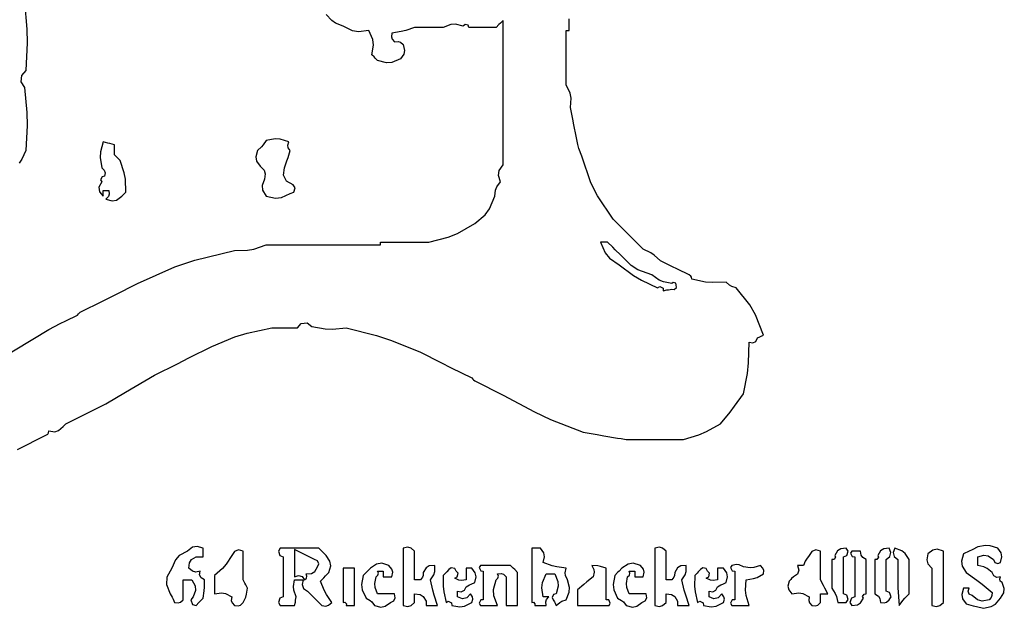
# Model space of a CAD drawing. Header units: metres. Extents: x 1 to 830, y -1 to 533.
# Tile 2 of 4: x 396 to 740, y 29 to 235. Entities that reach past the tile are written whole.
import ezdxf

# ---------------------------------------------------------------- set-up
doc = ezdxf.new("R2010")
doc.units = ezdxf.units.M

msp = doc.modelspace()

# ---------------------------------------------------------------- linework, layer by layer
for p, q in [((397.5, 241), (398.283183, 231.42991)), ((504.978503, 234.401065), (503, 236.5)), ((506.301559, 233.519028), (504.978503, 234.401065)), ((565, 234.5), (564, 233.5)), ((565, 214.3), (565, 234.5)), ((588, 231), (588, 235)), ((398.283183, 231.42991), (398.383923, 226.594405)), ((509, 232.5), (506.301559, 233.519028)), ((512.248519, 230.836532), (509, 232.5)), ((514.387574, 230.480022), (512.248519, 230.836532)), ((518, 231), (514.387574, 230.480022)), ((519.336294, 227.848125), (518, 231)), ((530.870974, 230.956353), (529.252033, 230.551618)), ((534, 232), (530.870974, 230.956353)), ((538, 232), (534, 232)), ((540, 232), (538, 232)), ((544, 232), (540, 232)), ((546.602646, 233.051776), (544, 232)), ((548.274286, 233.171179), (546.602646, 233.051776)), ((551, 232.5), (548.274286, 233.171179)), ((551.616435, 233.04773), (551, 232.5)), ((552.713842, 232.773378), (551.616435, 233.04773)), ((553, 232), (552.713842, 232.773378)), ((556.8, 232), (553, 232)), ((558.7, 232), (556.8, 232)), ((562.5, 232), (558.7, 232)), ((563.5, 233), (562.5, 232)), ((564, 233.5), (563.5, 233)), ((587, 223.4), (587, 231)), ((587, 231), (587.4, 231)), ((587.4, 231), (587.6, 231)), ((587.6, 231), (588, 231)), ((519.568315, 225.875947), (519.336294, 227.848125)), ((526, 230), (525.857211, 228.743174)), ((525.857211, 228.743174), (526.131673, 227.919788)), ((529.252033, 230.551618), (526, 230)), ((526.131673, 227.919788), (527, 227)), ((398.383923, 226.594405), (398, 217)), ((519, 222.5), (519.568315, 225.875947)), ((527, 227), (528.256826, 227.142789)), ((528.256826, 227.142789), (529.080212, 226.868327)), ((529.080212, 226.868327), (530, 226)), ((530, 226), (530.469046, 224.015058)), ((530.469046, 224.015058), (530.196405, 222.651852)), ((519.8, 221.7), (519, 222.5)), ((520.2, 221.3), (519.8, 221.7)), ((521, 220.5), (520.2, 221.3)), ((524.103356, 219.69428), (521, 220.5)), ((529, 221), (526.021118, 219.81414)), ((530.196405, 222.651852), (529, 221)), ((587, 219.6), (587, 223.4)), ((526.021118, 219.81414), (524.103356, 219.69428)), ((587, 212), (587, 219.6)), ((396.431367, 215.1726), (396.25547, 213.06183)), ((398, 217), (396.431367, 215.1726)), ((565, 204.2), (565, 214.3)), ((396.25547, 213.06183), (397.5, 211)), ((397.5, 211), (398.338804, 202.237785)), ((588.383004, 209.052578), (587, 212)), ((588.721319, 207.248233), (588.383004, 209.052578)), ((588.5, 204), (588.721319, 207.248233)), ((565, 184), (565, 204.2)), ((589.3, 200), (588.5, 204)), ((398.338804, 202.237785), (398.439862, 197.791275)), ((589.7, 198), (589.3, 200)), ((398.439862, 197.791275), (398, 189)), ((590.5, 194), (589.7, 198)), ((485.145303, 193.122151), (482, 192.5)), ((486.956641, 193.008942), (485.145303, 193.122151)), ((490, 192), (486.956641, 193.008942)), ((591.049959, 191.140359), (590.5, 194)), ((425, 192), (424.100922, 188.508344)), ((426.6, 191.6), (425, 192)), ((427.4, 191.4), (426.6, 191.6)), ((429, 191), (427.4, 191.4)), ((429, 189.6), (429, 191)), ((429, 188.9), (429, 189.6)), ((480.357783, 190.247568), (479, 189)), ((480.97477, 190.967387), (480.357783, 190.247568)), ((482, 192.5), (480.97477, 190.967387)), ((489.643957, 190.836714), (490, 192)), ((489.785921, 189.984932), (489.643957, 190.836714)), ((490.5, 189), (489.785921, 189.984932)), ((591.456193, 189.718541), (591.049959, 191.140359)), ((592.5, 187), (591.456193, 189.718541)), ((398, 189), (396.549965, 186.003769)), ((424.100922, 188.508344), (423.993223, 186.569759)), ((423.993223, 186.569759), (424.5, 183)), ((429, 187.5), (429, 188.9)), ((429.8, 186.7), (429, 187.5)), ((430.2, 186.3), (429.8, 186.7)), ((431, 185.5), (430.2, 186.3)), ((479, 189), (478.39082, 186.848512)), ((478.39082, 186.848512), (478.672484, 185.299361)), ((489.306593, 185.397792), (489.706599, 186.59781)), ((489.706599, 186.59781), (490.5, 189)), ((595.651628, 177.67974), (592.5, 187)), ((396.549965, 186.003769), (395.623813, 184.563088)), ((424.5, 183), (425.380374, 182.091737)), ((432.392857, 181.2503), (431, 185.5)), ((478.672484, 185.299361), (480, 183.5)), ((480, 183.5), (481.30036, 182.118311)), ((488.149646, 180.339689), (488.5, 183)), ((488.5, 183), (489.306593, 185.397792)), ((563.571841, 182.030137), (565, 184)), ((424.624694, 179.816043), (424.121982, 178.810619)), ((425.5, 180), (424.624694, 179.816043)), ((425.380374, 182.091737), (425.659341, 181.254835)), ((425.659341, 181.254835), (425.5, 180)), ((432.80782, 178.968005), (432.392857, 181.2503)), ((481.30036, 182.118311), (481.711274, 180.885567)), ((481.711274, 180.885567), (481.5, 179)), ((489.161539, 178.315903), (488.149646, 180.339689)), ((563.287913, 180.326571), (563.571841, 182.030137)), ((564, 178), (563.287913, 180.326571)), ((424.5, 178), (423.525648, 176.241979)), ((423.525648, 176.241979), (423.696819, 174.530268)), ((424.121982, 178.810619), (424.5, 178)), ((433, 174.5), (432.80782, 178.968005)), ((481.5, 179), (480.666452, 176.740531)), ((480.666452, 176.740531), (480.803969, 175.090337)), ((491.5, 177), (489.161539, 178.315903)), ((492.22672, 175.964684), (491.5, 177)), ((491.702565, 174.392221), (492.22672, 175.964684)), ((562.298171, 175.133329), (562.744655, 176.24954)), ((562.744655, 176.24954), (564, 178)), ((597.934769, 173.113459), (595.651628, 177.67974)), ((423.696819, 174.530268), (425, 173)), ((425, 174.2), (425, 175)), ((425, 175), (425.8, 175)), ((425, 173.8), (425, 174.2)), ((425, 173), (425, 173.8)), ((425.8, 175), (426.2, 175)), ((426.868327, 172.919788), (426, 172)), ((426.2, 175), (427, 175)), ((427.142789, 173.743174), (426.868327, 172.919788)), ((427, 175), (427.142789, 173.743174)), ((429.685133, 171.693763), (431.5, 173)), ((431.5, 173), (432.1, 173.6)), ((432.1, 173.6), (432.4, 173.9)), ((432.4, 173.9), (433, 174.5)), ((480.803969, 175.090337), (482, 173)), ((482, 173), (485.364855, 172.369325)), ((485.364855, 172.369325), (487.373386, 172.605623)), ((487.373386, 172.605623), (490.5, 174)), ((490.5, 174), (491.702565, 174.392221)), ((560.186966, 168.641915), (562, 173)), ((562, 173), (562.298171, 175.133329)), ((603.5, 165), (597.934769, 173.113459)), ((426, 172), (428.158512, 171.416195)), ((428.158512, 171.416195), (429.685133, 171.693763)), ((555, 163.5), (558.625405, 166.522654)), ((558.625405, 166.522654), (560.186966, 168.641915)), ((549.012748, 160.054305), (555, 163.5)), ((607.7, 160.8), (603.5, 165)), ((539, 157), (545.693981, 158.706055)), ((545.693981, 158.706055), (549.012748, 160.054305)), ((609.8, 158.7), (607.7, 160.8)), ((614, 154.5), (609.8, 158.7)), ((477.766069, 154.55992), (482, 156)), ((482, 156), (498, 156)), ((498, 156), (506, 156)), ((506, 156), (522, 156)), ((522, 156.6), (522, 157)), ((522, 157), (528.8, 157)), ((522, 156.4), (522, 156.6)), ((522, 156), (522, 156.4)), ((528.8, 157), (532.2, 157)), ((532.2, 157), (539, 157)), ((600, 157), (599, 157)), ((599, 157), (600.645595, 153.219522)), ((600.5, 157), (600, 157)), ((601.5, 157), (600.5, 157)), ((603.3, 155.2), (601.5, 157)), ((604.2, 154.3), (603.3, 155.2)), ((457.041681, 150.640634), (471, 154)), ((471, 154), (475.469867, 154.142429)), ((475.469867, 154.142429), (477.766069, 154.55992)), ((600.645595, 153.219522), (602.136442, 151.384633)), ((606, 152.5), (604.2, 154.3)), ((609.717497, 148.842102), (606, 152.5)), ((616.594862, 153.24036), (614, 154.5)), ((617.839232, 152.41078), (616.594862, 153.24036)), ((620, 150.5), (617.839232, 152.41078)), ((437, 142.5), (450.131654, 148.303418)), ((450.131654, 148.303418), (457.041681, 150.640634)), ((602.136442, 151.384633), (605.5, 149)), ((605.5, 149), (610.587739, 145.323737)), ((612.111906, 147.318388), (609.717497, 148.842102)), ((624, 148.5), (620, 150.5)), ((626, 147.5), (624, 148.5)), ((610.587739, 145.323737), (613.332191, 143.697395)), ((617, 145.5), (612.111906, 147.318388)), ((619.48829, 143.742612), (617, 145.5)), ((630, 145.5), (626, 147.5)), ((630.622562, 145.13611), (630, 145.5)), ((630.903548, 144.714631), (630.622562, 145.13611)), ((631, 144), (630.903548, 144.714631)), ((429, 138.5), (437, 142.5)), ((613.332191, 143.697395), (619, 141)), ((619, 141), (619.76883, 141.457056)), ((621.011346, 143.089873), (619.48829, 143.742612)), ((619.76883, 141.457056), (620.904347, 140.889298)), ((624, 142.5), (621.011346, 143.089873)), ((624.492476, 142.896822), (624, 142.5)), ((625.344113, 142.612943), (624.492476, 142.896822)), ((625.5, 142), (625.344113, 142.612943)), ((625.62507, 141.16074), (625.5, 142)), ((635.716252, 143.021752), (631, 144)), ((638.186883, 142.815866), (635.716252, 143.021752)), ((643, 143), (638.186883, 142.815866)), ((644.169847, 141.890289), (643, 143)), ((644.950019, 141.444477), (644.169847, 141.890289)), ((646.5, 141), (644.950019, 141.444477)), ((425, 136.5), (429, 138.5)), ((620.904347, 140.889298), (621, 140)), ((621, 140), (622.18954, 140.25494)), ((622.18954, 140.25494), (622.792076, 140.355363)), ((622.792076, 140.355363), (624, 140.5)), ((624, 140.5), (624.83926, 140.37493)), ((624.83926, 140.37493), (625.62507, 141.16074)), ((651.256885, 135.05256), (646.5, 141)), ((417, 132.5), (425, 136.5)), ((653.244774, 131.59991), (651.256885, 135.05256)), ((412, 129.5), (416, 131.5)), ((416, 131.5), (416.4, 131.9)), ((416.4, 131.9), (416.6, 132.1)), ((416.6, 132.1), (417, 132.5)), ((656, 124.5), (653.244774, 131.59991)), ((406, 126.5), (410, 128.5)), ((410, 128.5), (412, 129.5)), ((493, 127), (494.301862, 128.53139)), ((494.301862, 128.53139), (496.420672, 128.743271)), ((496.420672, 128.743271), (498, 127.5)), ((498, 127.5), (502.7403, 126.71926)), ((386.05733, 114.404963), (406, 126.5)), ((471.140271, 123.825056), (475.404712, 125.145002)), ((475.404712, 125.145002), (484, 127)), ((484, 127), (487.6, 127)), ((487.6, 127), (489.4, 127)), ((489.4, 127), (493, 127)), ((502.7403, 126.71926), (505.211182, 126.616307)), ((505.211182, 126.616307), (510, 127)), ((510, 127), (520.620498, 124.368455)), ((520.620498, 124.368455), (525.87602, 122.650304)), ((654.8, 123.9), (655.2, 124.1)), ((655.2, 124.1), (656, 124.5)), ((463, 120.5), (471.140271, 123.825056)), ((525.87602, 122.650304), (536, 118.5)), ((650.853896, 114.757165), (651, 122)), ((651, 122), (652.321872, 121.770536)), ((652.321872, 121.770536), (653.390448, 122.304824)), ((653.390448, 122.304824), (654, 123.5)), ((654, 123.5), (654.8, 123.9)), ((455, 116.5), (463, 120.5)), ((536, 118.5), (543.2, 114.9)), ((443, 110.5), (451, 114.5)), ((451, 114.5), (455, 116.5)), ((543.2, 114.9), (546.8, 113.1)), ((650.44735, 111.098252), (650.853896, 114.757165)), ((436.210305, 106.482533), (443, 110.5)), ((546.8, 113.1), (554, 109.5)), ((649, 104), (650.44735, 111.098252)), ((554, 109.5), (554.4, 109.1)), ((554.4, 109.1), (554.6, 108.9)), ((554.6, 108.9), (555, 108.5)), ((555, 108.5), (559, 106.5)), ((426, 100.5), (432.81026, 104.482506)), ((432.81026, 104.482506), (436.210305, 106.482533)), ((559, 106.5), (561, 105.5)), ((561, 105.5), (565, 103.5)), ((565, 103.5), (575.876363, 97.65323)), ((645.93637, 99.699515), (649, 104)), ((420.4, 97.7), (426, 100.5)), ((417.6, 96.3), (420.4, 97.7)), ((575.876363, 97.65323), (581.514783, 95.035393)), ((641, 93.5), (644.333076, 97.595193)), ((644.333076, 97.595193), (645.93637, 99.699515)), ((411.4, 92.9), (411.6, 93.1)), ((411.6, 93.1), (412, 93.5)), ((412, 93.5), (417.6, 96.3)), ((581.514783, 95.035393), (593, 90.5)), ((636.056363, 90.77228), (641, 93.5)), ((405, 89.5), (405.622562, 89.86389)), ((405.622562, 89.86389), (405.903548, 90.285369)), ((405.903548, 90.285369), (406, 91)), ((406, 91), (408.068501, 90.714864)), ((408.068501, 90.714864), (409.430042, 91.123326)), ((409.430042, 91.123326), (411, 92.5)), ((411, 92.5), (411.4, 92.9)), ((593, 90.5), (597.8, 89.7)), ((597.8, 89.7), (600.2, 89.3)), ((628, 88), (633.400219, 89.648526)), ((633.400219, 89.648526), (636.056363, 90.77228)), ((395, 84.5), (399, 86.5)), ((399, 86.5), (401, 87.5)), ((401, 87.5), (405, 89.5)), ((600.2, 89.3), (605, 88.5)), ((605, 88.5), (606.2, 88.3)), ((606.2, 88.3), (606.8, 88.2)), ((606.8, 88.2), (608, 88)), ((608, 88), (616, 88)), ((616, 88), (620, 88)), ((620, 88), (628, 88)), ((454.5, 49), (451.659061, 47.409697)), ((456.299361, 50.327516), (454.5, 49)), ((457.848512, 50.60918), (456.299361, 50.327516)), ((460, 50), (457.848512, 50.60918)), ((460, 48.8), (460, 50)), ((460, 48.2), (460, 48.8)), ((470.974073, 48.903988), (470, 47.5)), ((472.342939, 49.417313), (470.974073, 48.903988)), ((474, 49), (472.342939, 49.417313)), ((474, 45), (474, 49)), ((487, 50), (486.308652, 48.940737)), ((486.308652, 48.940737), (486.811364, 47.432601)), ((492.4, 50), (487, 50)), ((494.8, 48.1), (492, 49.5)), ((492, 49.5), (492, 45.7)), ((495.1, 50), (492.4, 50)), ((500.5, 50), (495.1, 50)), ((501.5, 49), (500.5, 50)), ((502, 48.5), (501.5, 49)), ((503, 47.5), (502, 48.5)), ((531.618374, 50.317593), (530, 50)), ((530, 50), (530, 42)), ((532.721479, 50.041817), (531.618374, 50.317593)), ((534, 49), (532.721479, 50.041817)), ((534, 45), (534, 49)), ((576.2, 50), (575, 50)), ((575, 50), (575, 42.4)), ((576.8, 50), (576.2, 50)), ((578, 50), (576.8, 50)), ((579.196405, 48.348148), (578, 50)), ((579.469046, 46.984942), (579.196405, 48.348148)), ((619.618374, 50.317593), (618, 50)), ((618, 50), (618, 42)), ((620.721479, 50.041817), (619.618374, 50.317593)), ((622, 49), (620.721479, 50.041817)), ((622, 45), (622, 49)), ((672.974073, 48.903988), (672, 47.5)), ((674.342939, 49.417313), (672.974073, 48.903988)), ((676, 49), (674.342939, 49.417313)), ((676, 45), (676, 49)), ((681.975983, 49.114762), (681, 47.5)), ((683.12085, 49.830305), (681.975983, 49.114762)), ((685, 50), (683.12085, 49.830305)), ((685.691348, 48.940737), (685, 50)), ((685.188636, 47.432601), (685.691348, 48.940737)), ((687, 49), (686.542944, 48.23117)), ((686.542944, 48.23117), (687.110702, 47.095653)), ((688.2, 49), (687, 49)), ((688.8, 49), (688.2, 49)), ((690, 49), (688.8, 49)), ((690.218646, 47.57445), (690, 49)), ((696.975983, 49.114762), (696, 47.5)), ((698.12085, 49.830305), (696.975983, 49.114762)), ((700, 50), (698.12085, 49.830305)), ((700.627504, 48.474799), (700, 50)), ((700.271422, 47.05047), (700.627504, 48.474799)), ((702, 50), (701.372496, 48.474799)), ((701.372496, 48.474799), (701.728578, 47.05047)), ((704.403966, 49.116289), (702, 50)), ((705.610143, 48.151348), (704.403966, 49.116289)), ((715.299361, 49.327516), (713.5, 48)), ((716.848512, 49.60918), (715.299361, 49.327516)), ((719, 49), (716.848512, 49.60918)), ((719, 41.8), (719, 49)), ((728.00843, 48.98296), (726, 48)), ((729.008574, 49.483033), (728.00843, 48.98296)), ((731, 50.5), (729.008574, 49.483033)), ((733.766711, 50.974671), (731, 50.5)), ((735.328844, 50.86309), (733.766711, 50.974671)), ((738, 50), (735.328844, 50.86309)), ((739.196405, 48.348148), (738, 50)), ((739.469046, 46.984942), (739.196405, 48.348148)), ((450.33773, 45.968245), (449, 43)), ((451.659061, 47.409697), (450.33773, 45.968245)), ((455, 43), (455.169695, 44.87915)), ((455.169695, 44.87915), (455.885238, 46.024017)), ((455.885238, 46.024017), (457.5, 47)), ((457.5, 47), (458.5, 47)), ((458.5, 47), (459, 47)), ((459, 47), (460, 47)), ((460, 47), (460, 48.2)), ((470, 47.5), (468.005071, 44.398346)), ((474, 43), (474, 45)), ((486.811364, 47.432601), (488, 47)), ((488, 47), (488, 41.4)), ((492, 45.7), (492, 43.8)), ((496.2, 47.4), (494.8, 48.1)), ((499, 46), (496.2, 47.4)), ((499.985859, 45.566315), (499, 46)), ((500.414805, 44.49395), (499.985859, 45.566315)), ((504.374404, 45.492262), (503, 47.5)), ((504.648954, 43.844965), (504.374404, 45.492262)), ((534, 43), (534, 45)), ((579, 45), (579.469046, 46.984942)), ((582.100062, 43.873229), (579, 45)), ((622, 43), (622, 45)), ((670.629095, 45.484668), (670, 44)), ((671.040288, 46.204256), (670.629095, 45.484668)), ((672, 47.5), (671.040288, 46.204256)), ((676, 43), (676, 45)), ((680.720947, 46.015326), (680, 46)), ((680, 46), (680, 42)), ((681.26314, 46.828615), (680.720947, 46.015326)), ((681, 47.5), (681.26314, 46.828615)), ((684, 47), (685.188636, 47.432601)), ((684, 41.8), (684, 47)), ((687.110702, 47.095653), (688, 47)), ((688, 47), (688, 41.4)), ((690.768202, 46.750116), (690.218646, 47.57445)), ((692, 46), (690.768202, 46.750116)), ((692, 41.2), (692, 46)), ((695.720947, 46.015326), (695, 46)), ((695, 46), (695, 41.2)), ((696.26314, 46.828615), (695.720947, 46.015326)), ((696, 47.5), (696.26314, 46.828615)), ((699, 46), (700.271422, 47.05047)), ((699, 41.6), (699, 46)), ((701.728578, 47.05047), (703, 46)), ((703, 46), (703, 39.4)), ((707, 46), (705.610143, 48.151348)), ((707, 41.2), (707, 46)), ((713.5, 48), (713.17696, 45.937079)), ((713.17696, 45.937079), (713.594753, 44.544435)), ((726, 48), (725.286891, 45.467911)), ((725.286891, 45.467911), (725.558777, 43.700654)), ((731, 47), (733.151488, 47.60918)), ((731, 45.8), (731, 47)), ((731, 45.2), (731, 45.8)), ((731, 44), (731, 45.2)), ((733.151488, 47.60918), (734.700639, 47.327516)), ((734.700639, 47.327516), (736.5, 46)), ((736.5, 46), (736.955156, 45.023868)), ((736.955156, 45.023868), (737.99721, 44.607047)), ((737.99721, 44.607047), (739, 45)), ((739, 45), (739.469046, 46.984942)), ((449, 43), (447.298148, 39.821368)), ((456.278521, 41.958183), (455, 43)), ((457.381626, 41.682407), (456.278521, 41.958183)), ((459, 42), (457.381626, 41.682407)), ((458.770536, 40.678128), (459, 42)), ((466.760057, 42.94583), (464, 40.5)), ((468.005071, 44.398346), (466.760057, 42.94583)), ((474, 39), (474, 43)), ((488, 41.4), (488, 38.6)), ((492, 43.8), (492, 40)), ((497.87915, 41.169695), (499.024017, 41.885238)), ((499.024017, 41.885238), (500, 43.5)), ((500, 43.5), (500.414805, 44.49395)), ((502.8, 40.3), (504, 41.5)), ((504, 41.5), (504.648954, 43.844965)), ((510.6, 43), (509, 43)), ((509, 43), (509, 38.2)), ((511.4, 43), (510.6, 43)), ((513, 43), (511.4, 43)), ((513, 37.8), (513, 43)), ((517, 41.5), (516, 40.5)), ((517.5, 42), (517, 41.5)), ((518.5, 43), (517.5, 42)), ((520.700654, 44.441223), (518.5, 43)), ((522.467911, 44.713109), (520.700654, 44.441223)), ((521.313752, 41.237399), (521, 42)), ((521, 42), (521.8, 42)), ((521.8, 42), (522.2, 42)), ((522.2, 42), (523, 42)), ((525, 44), (522.467911, 44.713109)), ((523, 42), (523, 41.2)), ((526.041817, 42.721479), (525, 44)), ((526, 40), (526.317593, 41.618374)), ((526.317593, 41.618374), (526.041817, 42.721479)), ((530, 42), (530, 38)), ((534, 39), (534, 43)), ((537, 41.5), (536.930621, 40.425204)), ((537.975983, 43.114762), (537, 41.5)), ((539.12085, 43.830305), (537.975983, 43.114762)), ((541, 44), (539.12085, 43.830305)), ((540.681675, 40.721524), (541.038909, 41.912301)), ((541.038909, 41.912301), (541, 44)), ((545.2, 41.7), (544.8, 41.3)), ((546, 42.5), (545.2, 41.7)), ((546.774078, 43.16393), (546, 42.5)), ((548.040824, 42.910581), (546.774078, 43.16393)), ((548.5, 42), (548.040824, 42.910581)), ((549.169238, 41.230507), (548.5, 42)), ((552.8, 43), (552, 43)), ((552, 43), (552, 41.4)), ((552, 41.4), (552, 40.6)), ((553.2, 43), (552.8, 43)), ((554, 43), (553.2, 43)), ((555.196405, 41.348148), (554, 43)), ((555.469046, 39.984942), (555.196405, 41.348148)), ((557, 44), (556.542944, 43.23117)), ((556.542944, 43.23117), (557.110702, 42.095653)), ((561.2, 44), (557, 44)), ((557.110702, 42.095653), (558, 42)), ((558, 42), (558, 38)), ((563.3, 44), (561.2, 44)), ((567.5, 44), (563.3, 44)), ((568.5, 43), (567.5, 44)), ((569, 42.5), (568.5, 43)), ((570, 41.5), (569, 42.5)), ((570, 36.9), (570, 41.5)), ((575, 42.4), (575, 38.6)), ((583.734406, 43.464643), (582.100062, 43.873229)), ((587, 43), (583.734406, 43.464643)), ((586.681675, 41.419282), (587, 43)), ((586.80237, 40.453724), (586.681675, 41.419282)), ((598.033257, 43.839173), (596, 44)), ((596, 44), (596.681296, 42.53855)), ((596.800591, 41.584186), (596.5, 40)), ((596.681296, 42.53855), (596.800591, 41.584186)), ((599.061291, 43.633566), (598.033257, 43.839173)), ((601, 43), (599.061291, 43.633566)), ((601, 38.6), (601, 43)), ((605, 41.5), (604, 40.5)), ((605.5, 42), (605, 41.5)), ((606.5, 43), (605.5, 42)), ((608.700654, 44.441223), (606.5, 43)), ((610.467911, 44.713109), (608.700654, 44.441223)), ((609.313752, 41.237399), (609, 42)), ((609, 42), (609.8, 42)), ((609.8, 42), (610.2, 42)), ((610.2, 42), (611, 42)), ((613, 44), (610.467911, 44.713109)), ((611, 42), (611, 41.2)), ((614.041817, 42.721479), (613, 44)), ((614, 40), (614.317593, 41.618374)), ((614.317593, 41.618374), (614.041817, 42.721479)), ((618, 42), (618, 38)), ((622, 39), (622, 43)), ((625, 41.5), (624.930621, 40.425204)), ((625.975983, 43.114762), (625, 41.5)), ((627.12085, 43.830305), (625.975983, 43.114762)), ((629, 44), (627.12085, 43.830305)), ((628.681675, 40.721524), (629.038909, 41.912301)), ((629.038909, 41.912301), (629, 44)), ((633.2, 41.7), (632.8, 41.3)), ((634, 42.5), (633.2, 41.7)), ((634.774078, 43.16393), (634, 42.5)), ((636.040824, 42.910581), (634.774078, 43.16393)), ((636.5, 42), (636.040824, 42.910581)), ((637.169238, 41.230507), (636.5, 42)), ((640.8, 43), (640, 43)), ((640, 43), (640, 41.4)), ((640, 41.4), (640, 40.6)), ((641.2, 43), (640.8, 43)), ((642, 43), (641.2, 43)), ((643.196405, 41.348148), (642, 43)), ((643.469046, 39.984942), (643.196405, 41.348148)), ((645, 44), (644.542944, 43.23117)), ((644.542944, 43.23117), (645.110702, 42.095653)), ((646.580718, 44.318325), (645, 44)), ((645.110702, 42.095653), (646, 42)), ((646, 42), (646, 38)), ((647.546276, 44.19763), (646.580718, 44.318325)), ((649, 43.5), (647.546276, 44.19763)), ((651.377705, 43.117221), (649, 43.5)), ((652.718448, 43.228949), (651.377705, 43.117221)), ((655, 44), (652.718448, 43.228949)), ((655.868327, 43.080212), (655, 44)), ((656.142789, 42.256826), (655.868327, 43.080212)), ((656, 41), (656.142789, 42.256826)), ((668.417313, 42.342939), (667.903988, 40.974073)), ((668.8, 44), (668, 44)), ((668, 44), (668.417313, 42.342939)), ((669.2, 44), (668.8, 44)), ((670, 44), (669.2, 44)), ((676, 39), (676, 43)), ((680, 42), (680, 40)), ((684, 39.2), (684, 41.8)), ((688, 41.4), (688, 38.6)), ((699, 39.4), (699, 41.6)), ((713.594753, 44.544435), (715, 43)), ((715, 43), (715, 37.8)), ((719, 38.2), (719, 41.8)), ((725.558777, 43.700654), (727, 41.5)), ((727, 41.5), (730.723326, 38.866212)), ((733.180379, 43.504067), (731, 44)), ((734.295027, 42.946743), (733.180379, 43.504067)), ((736, 41.5), (734.295027, 42.946743)), ((736.609552, 40.304824), (736, 41.5)), ((447.298148, 39.821368), (447.160715, 37.347584)), ((453, 36.2), (453, 39)), ((453, 39), (454.2, 39)), ((454.2, 39), (454.8, 39)), ((454.8, 39), (456, 39)), ((456, 39), (457.183489, 36.902536)), ((459.304824, 39.609552), (458.770536, 40.678128)), ((460.5, 39), (459.304824, 39.609552)), ((460.495379, 36.392323), (460.5, 39)), ((464, 40.5), (464, 37.9)), ((464, 37.9), (464, 36.6)), ((474.6, 37.8), (474, 39)), ((488, 38.6), (488, 33)), ((491.617221, 36.622295), (492, 39)), ((492, 40), (493.37406, 40.481621)), ((492, 39), (493.2, 39)), ((493.2, 39), (493.8, 39)), ((493.37406, 40.481621), (494.587787, 40.134842)), ((493.8, 39), (495, 39)), ((495, 39), (494.582687, 37.342939)), ((494.587787, 40.134842), (495.5, 39)), ((495.5, 39), (496.135711, 39.525235)), ((496, 41), (497.87915, 41.169695)), ((496.313752, 40.237399), (496, 41)), ((496.135711, 39.525235), (496.313752, 40.237399)), ((501, 38.5), (502.2, 39.7)), ((502.331145, 35.371414), (501, 38.5)), ((502.2, 39.7), (502.8, 40.3)), ((509, 38.2), (509, 35.8)), ((516, 40.5), (515.412062, 37.329144)), ((520.117221, 37.622295), (520.5, 40)), ((520.5, 40), (521.135711, 40.525235)), ((521.135711, 40.525235), (521.313752, 41.237399)), ((523, 41.2), (523, 40.8)), ((523, 40.8), (523, 40)), ((523, 40), (524.2, 40)), ((524.2, 40), (524.8, 40)), ((524.8, 40), (526, 40)), ((530, 38), (530, 30)), ((534.8, 39), (534, 39)), ((535.2, 39), (534.8, 39)), ((536, 39), (535.2, 39)), ((536.690999, 39.826148), (536, 39)), ((536.930621, 40.425204), (536.690999, 39.826148)), ((539.5, 39), (540.681675, 40.721524)), ((540.343911, 35.360245), (539.5, 39)), ((544, 40.5), (543.948498, 36.679352)), ((544.8, 41.3), (544, 40.5)), ((548, 39.5), (548.913717, 39.952902)), ((549.453724, 38.80237), (548, 39.5)), ((548.913717, 39.952902), (549.169238, 41.230507)), ((550.419282, 38.681675), (549.453724, 38.80237)), ((552, 39), (550.419282, 38.681675)), ((552, 40.6), (552, 39)), ((553.766641, 37.471961), (555, 38)), ((555, 38), (555.469046, 39.984942)), ((558, 38), (558, 36)), ((561.588549, 35.511554), (562.5, 39)), ((562.5, 39), (563.135711, 39.525235)), ((563, 41), (564.256826, 41.142789)), ((563.313752, 40.237399), (563, 41)), ((563.135711, 39.525235), (563.313752, 40.237399)), ((564.256826, 41.142789), (565.080212, 40.868327)), ((565.080212, 40.868327), (566, 40)), ((566, 40), (566, 36)), ((575, 38.6), (575, 31)), ((578.474312, 36.181769), (578.707283, 38.045532)), ((578.707283, 38.045532), (580, 41)), ((580, 41), (581.2, 41)), ((581.2, 41), (581.8, 41)), ((581.8, 41), (583, 41)), ((583, 41), (584.077195, 38.407771)), ((584.077195, 38.407771), (584.197821, 36.719016)), ((587.5, 39), (586.80237, 40.453724)), ((588.204027, 36.282585), (587.5, 39)), ((594.282286, 38.22187), (593.182071, 37.321694)), ((596.5, 40), (594.282286, 38.22187)), ((601, 36.4), (601, 38.6)), ((604, 40.5), (603.412062, 37.329144)), ((608.117221, 37.622295), (608.5, 40)), ((608.5, 40), (609.135711, 40.525235)), ((609.135711, 40.525235), (609.313752, 41.237399)), ((611, 41.2), (611, 40.8)), ((611, 40.8), (611, 40)), ((611, 40), (612.2, 40)), ((612.2, 40), (612.8, 40)), ((612.8, 40), (614, 40)), ((618, 38), (618, 30)), ((622.8, 39), (622, 39)), ((623.2, 39), (622.8, 39)), ((624, 39), (623.2, 39)), ((624.690999, 39.826148), (624, 39)), ((624.930621, 40.425204), (624.690999, 39.826148)), ((627.5, 39), (628.681675, 40.721524)), ((628.343911, 35.360245), (627.5, 39)), ((632, 40.5), (631.948498, 36.679352)), ((632.8, 41.3), (632, 40.5)), ((636, 39.5), (636.913717, 39.952902)), ((637.453724, 38.80237), (636, 39.5)), ((636.913717, 39.952902), (637.169238, 41.230507)), ((638.419282, 38.681675), (637.453724, 38.80237)), ((640, 39), (638.419282, 38.681675)), ((640, 40.6), (640, 39)), ((641.766641, 37.471961), (643, 38)), ((643, 38), (643.469046, 39.984942)), ((646, 38), (646, 36)), ((649.745506, 35.386797), (650, 39)), ((650, 39), (652.503869, 39.361442)), ((652.503869, 39.361442), (653.78004, 39.786832)), ((653.78004, 39.786832), (656, 41)), ((665, 38.5), (664.604739, 36.698953)), ((665.6, 39.1), (665, 38.5)), ((665.9, 39.4), (665.6, 39.1)), ((666.5, 40), (665.9, 39.4)), ((667.903988, 40.974073), (666.5, 40)), ((677, 37), (676, 39)), ((680, 40), (680, 36)), ((684, 34), (684, 39.2)), ((688, 38.6), (688, 33)), ((692, 38.8), (692, 41.2)), ((692, 34), (692, 38.8)), ((695, 41.2), (695, 38.8)), ((695, 38.8), (695, 34)), ((699, 35), (699, 39.4)), ((703, 39.4), (703, 36.1)), ((707, 38.8), (707, 41.2)), ((707, 34), (707, 38.8)), ((719, 31), (719, 38.2)), ((730.723326, 38.866212), (732.53074, 37.460445)), ((737.678128, 39.770536), (736.609552, 40.304824)), ((739, 40), (737.678128, 39.770536)), ((738.686248, 39.237399), (739, 40)), ((738.864289, 38.525235), (738.686248, 39.237399)), ((739.5, 38), (738.864289, 38.525235)), ((740.298344, 35.940231), (739.5, 38)), ((447.160715, 37.347584), (448.5, 34)), ((453, 34.8), (453, 36.2)), ((453, 32), (453, 34.8)), ((457.319998, 35.264421), (456.5, 33)), ((457.183489, 36.902536), (457.319998, 35.264421)), ((460, 32.5), (460.394255, 35.077705)), ((460.394255, 35.077705), (460.495379, 36.392323)), ((464, 36.6), (464, 34)), ((474.9, 37.2), (474.6, 37.8)), ((475.5, 36), (474.9, 37.2)), ((475.201965, 33.933318), (475.5, 36)), ((491.728949, 35.281552), (491.617221, 36.622295)), ((492.5, 33), (491.728949, 35.281552)), ((494.582687, 37.342939), (495.096012, 35.974073)), ((495.096012, 35.974073), (496.5, 35)), ((496.5, 35), (498.5, 33)), ((503.143438, 33.848364), (502.331145, 35.371414)), ((509, 35.8), (509, 31)), ((513, 35.2), (513, 37.8)), ((513, 30), (513, 35.2)), ((515.412062, 37.329144), (515.649634, 35.428568)), ((515.649634, 35.428568), (517, 32.5)), ((520.228949, 36.281552), (520.117221, 37.622295)), ((521, 34), (520.228949, 36.281552)), ((540.845769, 33.553555), (540.343911, 35.360245)), ((543.948498, 36.679352), (544.154094, 34.726183)), ((544.154094, 34.726183), (545, 31)), ((549, 34.2), (549, 35)), ((549, 35), (550.321872, 34.770536)), ((550.321872, 34.770536), (551.390448, 35.304824)), ((551.390448, 35.304824), (552, 36.5)), ((552, 36.5), (553.162447, 37.169864)), ((553.162447, 37.169864), (553.766641, 37.471961)), ((558, 36), (558, 32)), ((561.707746, 33.366018), (561.588549, 35.511554)), ((566, 36), (566, 34)), ((570, 34.6), (570, 36.9)), ((570, 30), (570, 34.6)), ((579, 33), (578.474312, 36.181769)), ((584.197821, 36.719016), (583.5, 34)), ((587, 32), (588.083111, 34.589762)), ((588.083111, 34.589762), (588.204027, 36.282585)), ((593.182071, 37.321694), (591, 35.5)), ((591, 35.5), (591, 33.3)), ((601, 32), (601, 36.4)), ((603.412062, 37.329144), (603.649634, 35.428568)), ((603.649634, 35.428568), (605, 32.5)), ((608.228949, 36.281552), (608.117221, 37.622295)), ((609, 34), (608.228949, 36.281552)), ((628.845769, 33.553555), (628.343911, 35.360245)), ((631.948498, 36.679352), (632.154094, 34.726183)), ((632.154094, 34.726183), (633, 31)), ((637, 34.2), (637, 35)), ((637, 35), (638.321872, 34.770536)), ((638.321872, 34.770536), (639.390448, 35.304824)), ((639.390448, 35.304824), (640, 36.5)), ((640, 36.5), (641.162447, 37.169864)), ((641.162447, 37.169864), (641.766641, 37.471961)), ((646, 36), (646, 32)), ((649.958571, 33.469211), (649.745506, 35.386797)), ((664.604739, 36.698953), (664.879144, 35.464132)), ((664.879144, 35.464132), (666, 34)), ((677.5, 36), (677, 37)), ((678.5, 34), (677.5, 36)), ((680, 36), (681.149195, 34.178091)), ((700.188636, 34.567399), (699, 35)), ((700.691348, 33.059263), (700.188636, 34.567399)), ((703, 36.1), (703.5, 30)), ((715, 37.8), (715, 35.2)), ((715, 35.2), (715, 30)), ((726, 36), (725.39082, 33.848512)), ((726.8, 36), (726, 36)), ((727.2, 36), (726.8, 36)), ((728, 36), (727.2, 36)), ((727.607047, 34.99721), (728, 36)), ((728.023868, 33.955156), (727.607047, 34.99721)), ((732.53074, 37.460445), (736, 34.5)), ((736, 34.5), (735.930621, 33.425204)), ((740.15669, 34.382038), (740.298344, 35.940231)), ((448.5, 34), (449.169864, 32.837553)), ((449.169864, 32.837553), (449.471961, 32.233359)), ((449.471961, 32.233359), (450, 31)), ((451.256826, 30.857211), (452.080212, 31.131673)), ((452.080212, 31.131673), (453, 32)), ((456.5, 33), (455.736352, 31.991614)), ((455.736352, 31.991614), (456.28405, 30.34852)), ((458.5, 31), (459, 31.5)), ((459, 31.5), (460, 32.5)), ((464, 34), (466.404696, 34.370723)), ((466.404696, 34.370723), (467.845522, 34.130585)), ((467.845522, 34.130585), (470, 33)), ((470, 33), (469.857211, 31.743174)), ((469.857211, 31.743174), (470.131673, 30.919788)), ((474, 31), (474.888805, 32.889451)), ((474.888805, 32.889451), (475.201965, 33.933318)), ((486.811364, 32.567399), (486.308652, 31.059263)), ((486.308652, 31.059263), (487, 30)), ((488, 33), (486.811364, 32.567399)), ((492, 30), (492.25494, 31.18954)), ((492.25494, 31.18954), (492.355363, 31.792076)), ((492.355363, 31.792076), (492.5, 33)), ((498.5, 33), (499.5, 32)), ((499.5, 32), (501.5, 30)), ((505, 31), (503.143438, 33.848364)), ((509, 31), (509.557707, 31.094675)), ((509.557707, 31.094675), (510.094675, 30.557707)), ((517, 32.5), (518.380552, 31.769196)), ((518.380552, 31.769196), (519.032224, 31.226136)), ((519.032224, 31.226136), (520, 30)), ((523.4, 34), (521, 34)), ((524.6, 34), (523.4, 34)), ((527, 34), (524.6, 34)), ((525.5, 31), (526.672772, 31.651617)), ((526.672772, 31.651617), (527.18237, 32.670812)), ((527.18237, 32.670812), (527, 34)), ((534, 32.8), (534, 34)), ((534, 34), (535.87915, 33.830305)), ((534, 32.2), (534, 32.8)), ((534, 31), (534, 32.2)), ((535.87915, 33.830305), (537.024017, 33.114762)), ((537.024017, 33.114762), (538, 31.5)), ((538, 31.5), (538, 30.9)), ((542, 30), (540.845769, 33.553555)), ((545, 31), (545.76883, 31.457056)), ((545.76883, 31.457056), (546.904347, 30.889298)), ((549, 33.8), (549, 34.2)), ((549, 33), (549, 33.8)), ((550.723689, 32.345099), (549, 33)), ((552.21591, 32.676704), (550.723689, 32.345099)), ((553.5, 34), (552.21591, 32.676704)), ((554.214079, 33.015068), (553.5, 34)), ((554, 31), (554.356043, 32.163286)), ((554.356043, 32.163286), (554.214079, 33.015068)), ((557.110702, 31.904347), (556.542944, 30.76883)), ((558, 32), (557.110702, 31.904347)), ((563, 30), (561.707746, 33.366018)), ((566, 34), (566, 30)), ((575, 31), (575.557707, 31.094675)), ((575.557707, 31.094675), (576.094675, 30.557707)), ((579.8, 33), (579, 33)), ((580.2, 33), (579.8, 33)), ((579.857211, 31.256826), (580.131673, 32.080212)), ((580, 30), (579.857211, 31.256826)), ((580.131673, 32.080212), (581, 33)), ((581, 33), (580.2, 33)), ((582.624694, 33.816043), (582.121982, 32.810619)), ((582.121982, 32.810619), (582.5, 32)), ((582.5, 32), (582.9, 31.2)), ((583.5, 34), (582.624694, 33.816043)), ((582.9, 31.2), (583.1, 30.8)), ((583.5, 30), (584.73256, 31.039614)), ((584.73256, 31.039614), (585.478572, 31.465906)), ((585.478572, 31.465906), (587, 32)), ((591, 33.3), (591, 32.2)), ((591, 32.2), (591, 30)), ((601.889298, 31.904347), (601, 32)), ((602.457056, 30.76883), (601.889298, 31.904347)), ((605, 32.5), (606.380552, 31.769196)), ((606.380552, 31.769196), (607.032224, 31.226136)), ((607.032224, 31.226136), (608, 30)), ((611.4, 34), (609, 34)), ((612.6, 34), (611.4, 34)), ((615, 34), (612.6, 34)), ((613.5, 31), (614.672772, 31.651617)), ((614.672772, 31.651617), (615.18237, 32.670812)), ((615.18237, 32.670812), (615, 34)), ((622, 32.8), (622, 34)), ((622, 34), (623.87915, 33.830305)), ((622, 32.2), (622, 32.8)), ((622, 31), (622, 32.2)), ((623.87915, 33.830305), (625.024017, 33.114762)), ((625.024017, 33.114762), (626, 31.5)), ((626, 31.5), (626, 30.9)), ((630, 30), (628.845769, 33.553555)), ((633, 31), (633.76883, 31.457056)), ((633.76883, 31.457056), (634.904347, 30.889298)), ((637, 33.8), (637, 34.2)), ((637, 33), (637, 33.8)), ((638.723689, 32.345099), (637, 33)), ((640.21591, 32.676704), (638.723689, 32.345099)), ((641.5, 34), (640.21591, 32.676704)), ((642.214079, 33.015068), (641.5, 34)), ((642, 31), (642.356043, 32.163286)), ((642.356043, 32.163286), (642.214079, 33.015068)), ((645.110702, 31.904347), (644.542944, 30.76883)), ((646, 32), (645.110702, 31.904347)), ((651, 30), (649.958571, 33.469211)), ((666, 34), (668.404696, 34.370723)), ((668.404696, 34.370723), (669.845522, 34.130585)), ((669.845522, 34.130585), (672, 33)), ((672, 33), (671.857211, 31.743174)), ((671.857211, 31.743174), (672.131673, 30.919788)), ((676, 32.8), (676, 34)), ((676, 34), (677, 34)), ((676, 32.2), (676, 32.8)), ((676, 31), (676, 32.2)), ((677, 34), (677.5, 34)), ((677.5, 34), (678.5, 34)), ((681.149195, 34.178091), (681.575686, 33.111861)), ((681.575686, 33.111861), (682, 31)), ((685.188636, 33.567399), (684, 34)), ((685, 31), (685.691348, 32.059263)), ((685.691348, 32.059263), (685.188636, 33.567399)), ((686.811364, 32.567399), (686.308652, 31.059263)), ((686.308652, 31.059263), (687, 30)), ((688, 33), (686.811364, 32.567399)), ((690.024017, 30.885238), (691, 32.5)), ((690.73686, 33.171385), (691.279053, 33.984674)), ((691, 32.5), (690.73686, 33.171385)), ((691.279053, 33.984674), (692, 34)), ((695, 34), (696.231798, 33.249884)), ((696.231798, 33.249884), (696.781354, 32.42555)), ((696.781354, 32.42555), (697, 31)), ((698.256826, 30.857211), (699.080212, 31.131673)), ((699.080212, 31.131673), (700, 32)), ((700, 32), (700.691348, 33.059263)), ((703.5, 30), (704.798623, 31.683324)), ((704.798623, 31.683324), (705.503957, 32.489419)), ((705.503957, 32.489419), (707, 34)), ((725.39082, 33.848512), (725.672484, 32.299361)), ((725.672484, 32.299361), (727, 30.5)), ((729, 33.5), (728.023868, 33.955156)), ((730.930283, 31.952742), (729, 33.5)), ((732.568688, 31.543141), (730.930283, 31.952742)), ((735, 32), (732.568688, 31.543141)), ((735.690999, 32.826148), (735, 32)), ((735.930621, 33.425204), (735.690999, 32.826148)), ((737.1607, 30.417459), (739, 32.5)), ((739, 32.5), (740.15669, 34.382038)), ((450, 31), (451.256826, 30.857211)), ((456.28405, 30.34852), (457.5, 30)), ((457.5, 30), (458.5, 31)), ((470.131673, 30.919788), (471, 30)), ((471, 30), (472.256826, 29.857211)), ((472.256826, 29.857211), (473.080212, 30.131673)), ((473.080212, 30.131673), (474, 31)), ((487, 30), (489, 30)), ((489, 30), (490, 30)), ((490, 30), (492, 30)), ((501.5, 30), (502.937038, 29.765647)), ((502.937038, 29.765647), (503.903682, 30.041831)), ((503.903682, 30.041831), (505, 31)), ((510.094675, 30.557707), (510, 30)), ((510, 30), (511.2, 30)), ((511.2, 30), (511.8, 30)), ((511.8, 30), (513, 30)), ((520, 30), (522.158512, 29.416195)), ((522.158512, 29.416195), (523.685133, 29.693763)), ((523.685133, 29.693763), (525.5, 31)), ((530, 30), (531.618374, 29.682407)), ((531.618374, 29.682407), (532.721479, 29.958183)), ((532.721479, 29.958183), (534, 31)), ((538, 30.9), (538, 30.6)), ((538, 30.6), (538, 30)), ((538, 30), (539.6, 30)), ((539.6, 30), (540.4, 30)), ((540.4, 30), (542, 30)), ((546.904347, 30.889298), (547, 30)), ((547, 30), (549.789746, 29.533825)), ((549.789746, 29.533825), (551.452373, 29.771343)), ((551.452373, 29.771343), (554, 31)), ((556.542944, 30.76883), (557, 30)), ((557, 30), (559.4, 30)), ((559.4, 30), (560.6, 30)), ((560.6, 30), (563, 30)), ((566, 30), (567.6, 30)), ((567.6, 30), (568.4, 30)), ((568.4, 30), (570, 30)), ((576.094675, 30.557707), (576, 30)), ((576, 30), (577.6, 30)), ((577.6, 30), (578.4, 30)), ((578.4, 30), (580, 30)), ((583.1, 30.8), (583.5, 30)), ((591, 30), (595.4, 30)), ((595.4, 30), (597.6, 30)), ((597.6, 30), (602, 30)), ((602, 30), (602.457056, 30.76883)), ((608, 30), (610.158512, 29.416195)), ((610.158512, 29.416195), (611.685133, 29.693763)), ((611.685133, 29.693763), (613.5, 31)), ((618, 30), (619.618374, 29.682407)), ((619.618374, 29.682407), (620.721479, 29.958183)), ((620.721479, 29.958183), (622, 31)), ((626, 30.9), (626, 30.6)), ((626, 30.6), (626, 30)), ((626, 30), (627.6, 30)), ((627.6, 30), (628.4, 30)), ((628.4, 30), (630, 30)), ((634.904347, 30.889298), (635, 30)), ((635, 30), (637.789746, 29.533825)), ((637.789746, 29.533825), (639.452373, 29.771343)), ((639.452373, 29.771343), (642, 31)), ((644.542944, 30.76883), (645, 30)), ((645, 30), (647.4, 30)), ((647.4, 30), (648.6, 30)), ((648.6, 30), (651, 30)), ((672.131673, 30.919788), (673, 30)), ((673, 30), (674.256826, 29.857211)), ((674.256826, 29.857211), (675.080212, 30.131673)), ((675.080212, 30.131673), (676, 31)), ((682, 31), (683.2, 31)), ((683.2, 31), (683.8, 31)), ((683.8, 31), (685, 31)), ((687, 30), (688.87915, 30.169695)), ((688.87915, 30.169695), (690.024017, 30.885238)), ((697, 31), (698.256826, 30.857211)), ((715, 30), (716.618374, 29.682407)), ((716.618374, 29.682407), (717.721479, 29.958183)), ((717.721479, 29.958183), (719, 31)), ((727, 30.5), (729.4, 29.9)), ((729.4, 29.9), (730.6, 29.6)), ((730.6, 29.6), (733, 29)), ((733, 29), (735.718137, 29.575963)), ((735.718137, 29.575963), (737.1607, 30.417459))]:
    msp.add_line(p, q)

doc.saveas('drawing.dxf')
